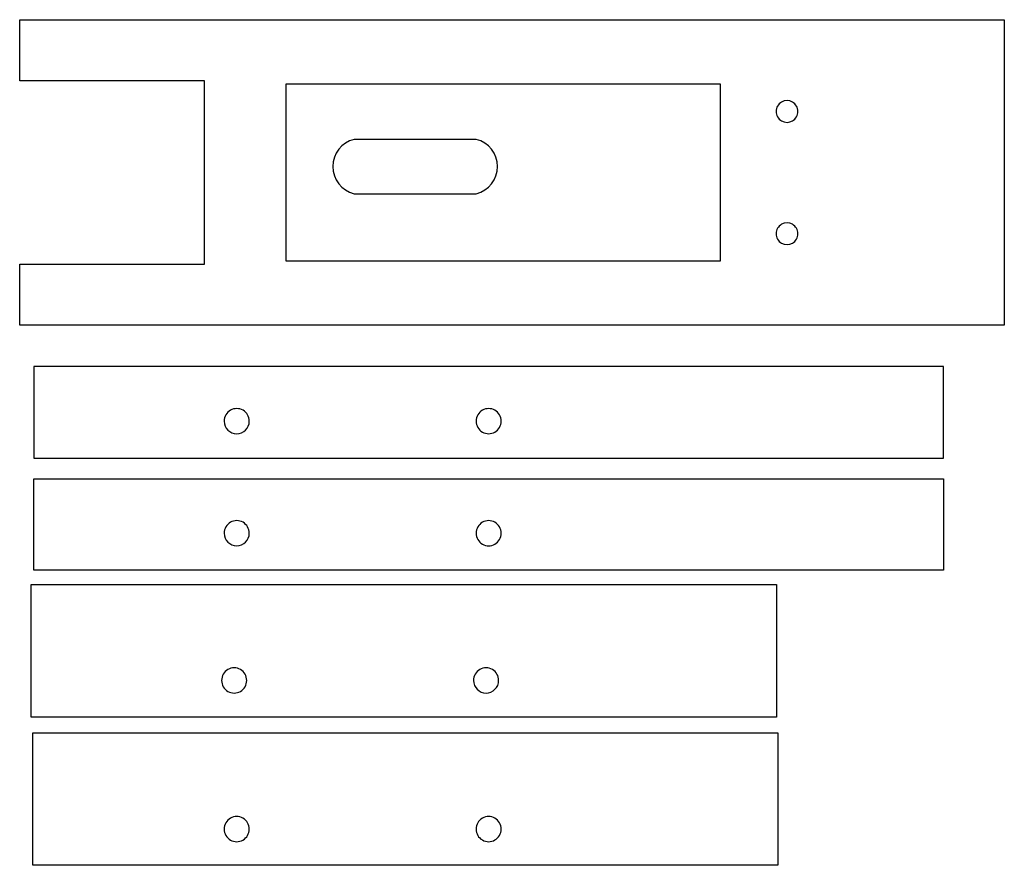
# Model space of a CAD drawing. Extents: x 71 to 216, y 40 to 164.
import ezdxf

# ---------------------------------------------------------------- set-up
doc = ezdxf.new("R2010")
doc.units = 0
doc.layers.get('0').update_dxf_attribs({"linetype": 'CONTINUOUS'})

msp = doc.modelspace()

# ---------------------------------------------------------------- linework, layer by layer
at = {"color": 3}
for points in [[(98.159454, 155.318082), (70.926156, 155.318082), (70.923616, 164.327284), (215.926154, 164.327284), (215.926154, 119.347282), (70.923554, 119.347282), (70.926094, 128.318082)], [(98.159454, 128.318082), (98.159454, 155.318082)], [(70.926156, 128.318082), (98.159454, 128.318082)], [(72.986155, 113.259483), (72.986155, 99.802191)], [(206.986155, 99.802191), (206.986155, 113.259483), (72.986155, 113.259483)], [(72.986155, 99.802191), (206.986155, 99.802191)]]:
    msp.add_lwpolyline(points, dxfattribs=at)
at = {"color": 1}
for points in [[(174.126155, 154.818083), (110.126153, 154.818083), (110.126153, 128.818084), (174.126155, 128.818084), (174.126155, 154.818083), (174.126155, 154.818083)], [(185.526138, 150.818082), (185.526138, 150.818082)], [(185.526138, 132.818084), (185.526138, 132.818084)], [(104.736251, 105.229691), (104.736251, 105.229691)], [(141.83625, 105.229691), (141.83625, 105.229691)], [(104.736251, 88.729682), (104.736251, 88.729682)], [(141.83625, 88.729682), (141.83625, 88.729682)], [(104.36015, 67.054789), (104.36015, 67.054789)], [(141.460149, 67.054789), (141.460149, 67.054789)], [(104.732249, 45.16919), (104.732249, 45.16919)], [(141.832251, 45.16919), (141.832251, 45.16919)]]:
    msp.add_lwpolyline(points, close=True, dxfattribs=at)
for points in [[(138.157153, 146.713084), (120.157254, 146.713084)], [(120.157254, 138.713083), (138.157153, 138.713083)]]:
    msp.add_lwpolyline(points, dxfattribs=at)
at = {"color": 3}
for points in [[(72.986155, 83.302181), (72.986155, 96.759497), (206.986155, 96.759497), (206.986155, 83.302181), (72.986155, 83.302181), (72.986155, 83.302181)], [(72.627256, 61.643178), (72.627256, 81.165195), (182.368055, 81.165195), (182.368055, 61.643178), (72.627256, 61.643178), (72.627256, 61.643178)], [(72.838953, 39.841596), (72.838953, 59.363585), (182.579755, 59.363585), (182.579755, 39.841596), (72.838953, 39.841596), (72.838953, 39.841596)]]:
    msp.add_lwpolyline(points, close=True, dxfattribs=at)
at = {"color": 1}
for points in [[(184.726474, 152.204693), (184.231262, 152.490764), (183.621015, 152.490764), (183.125803, 152.204693)], [(183.125803, 152.204693), (182.63059, 151.918622), (182.325723, 151.389984), (182.326139, 150.818082)], [(182.326139, 150.818082), (182.325723, 150.24618), (182.63059, 149.717543), (183.125803, 149.431472)], [(185.526138, 150.818082), (185.526554, 151.389984), (185.221687, 151.918622), (184.726474, 152.204693)], [(184.726474, 149.431472), (185.221687, 149.717543), (185.526554, 150.24618), (185.526138, 150.818082)], [(183.125803, 149.431472), (183.621015, 149.145401), (184.231262, 149.145401), (184.726474, 149.431472)], [(120.157254, 146.713084), (118.321736, 146.254266), (117.034046, 144.605077), (117.034046, 142.713083)], [(141.280261, 142.713083), (141.280261, 144.605044), (139.992625, 146.254217), (138.157153, 146.713084)], [(117.034046, 142.713083), (117.034046, 140.82109), (118.321736, 139.171901), (120.157254, 138.713083)], [(138.157153, 138.713083), (139.992625, 139.17195), (141.280261, 140.821123), (141.280261, 142.713083)], [(183.125803, 134.204695), (182.63059, 133.918624), (182.325723, 133.389987), (182.326139, 132.818084)], [(184.726474, 134.204695), (184.231262, 134.490766), (183.621015, 134.490766), (183.125803, 134.204695)], [(185.526138, 132.818084), (185.526554, 133.389987), (185.221687, 133.918624), (184.726474, 134.204695)], [(182.326139, 132.818084), (182.325723, 132.246182), (182.63059, 131.717545), (183.125803, 131.431474)], [(184.726474, 131.431474), (185.221687, 131.717545), (185.526554, 132.246182), (185.526138, 132.818084)], [(183.125803, 131.431474), (183.621015, 131.145403), (184.231262, 131.145403), (184.726474, 131.431474)], [(101.96125, 106.831839), (101.388858, 106.501368), (101.03625, 105.890633), (101.03625, 105.229691)], [(103.811251, 106.831839), (103.238858, 107.162309), (102.533642, 107.162309), (101.96125, 106.831839)], [(104.736251, 105.229691), (104.736251, 105.890633), (104.383643, 106.501368), (103.811251, 106.831839)], [(139.06125, 106.831838), (138.488858, 106.501367), (138.13625, 105.890632), (138.13625, 105.229691)], [(140.91125, 106.831838), (140.338858, 107.162309), (139.633642, 107.162309), (139.06125, 106.831838)], [(141.83625, 105.229691), (141.83625, 105.890632), (141.483642, 106.501367), (140.91125, 106.831838)], [(101.03625, 105.229691), (101.03625, 104.207964), (101.864523, 103.379691), (102.88625, 103.379691)], [(102.88625, 103.379691), (103.907977, 103.379691), (104.736251, 104.207964), (104.736251, 105.229691)], [(138.13625, 105.229691), (138.13625, 104.56875), (138.488858, 103.958015), (139.06125, 103.627544)], [(140.91125, 103.627544), (141.483642, 103.958015), (141.83625, 104.56875), (141.83625, 105.229691)], [(139.06125, 103.627544), (139.633642, 103.297073), (140.338858, 103.297073), (140.91125, 103.627544)], [(101.96125, 90.331829), (101.388858, 90.001358), (101.03625, 89.390623), (101.03625, 88.729682)], [(103.811251, 90.331829), (103.238858, 90.6623), (102.533642, 90.6623), (101.96125, 90.331829)], [(104.736251, 88.729682), (104.736251, 89.390623), (104.383643, 90.001358), (103.811251, 90.331829)], [(139.06125, 90.331829), (138.488858, 90.001358), (138.13625, 89.390623), (138.13625, 88.729682)], [(140.91125, 90.331829), (140.338858, 90.662299), (139.633642, 90.662299), (139.06125, 90.331829)], [(141.83625, 88.729682), (141.83625, 89.390623), (141.483642, 90.001358), (140.91125, 90.331829)], [(101.03625, 88.729682), (101.03625, 87.707955), (101.864523, 86.879681), (102.88625, 86.879681)], [(102.88625, 86.879681), (103.907977, 86.879681), (104.736251, 87.707955), (104.736251, 88.729682)], [(138.13625, 88.729682), (138.13625, 88.06874), (138.488858, 87.458005), (139.06125, 87.127535)], [(140.91125, 87.127535), (141.483642, 87.458005), (141.83625, 88.06874), (141.83625, 88.729682)], [(139.06125, 87.127535), (139.633642, 86.797064), (140.338858, 86.797064), (140.91125, 87.127535)], [(101.58464, 68.658411), (101.011989, 68.327547), (100.659519, 67.716152), (100.660152, 67.054789)], [(103.435662, 68.658411), (102.86301, 68.989275), (102.157292, 68.989275), (101.58464, 68.658411)], [(104.36015, 67.054789), (104.360783, 67.716152), (104.008314, 68.327547), (103.435662, 68.658411)], [(138.684639, 68.658411), (138.111988, 68.327547), (137.759518, 67.716152), (137.760151, 67.054789)], [(140.535661, 68.658411), (139.96301, 68.989275), (139.257291, 68.989275), (138.684639, 68.658411)], [(141.460149, 67.054789), (141.460782, 67.716152), (141.108313, 68.327547), (140.535661, 68.658411)], [(100.660152, 67.054789), (100.659519, 66.393427), (101.011989, 65.782032), (101.58464, 65.451167)], [(103.435662, 65.451167), (104.008314, 65.782032), (104.360783, 66.393427), (104.36015, 67.054789)], [(137.760151, 67.054789), (137.761128, 66.033754), (138.589115, 65.206559), (139.61015, 65.206559)], [(139.61015, 65.206559), (140.631186, 65.206559), (141.459173, 66.033754), (141.460149, 67.054789)], [(101.58464, 65.451167), (102.157292, 65.120303), (102.86301, 65.120303), (103.435662, 65.451167)], [(101.956698, 46.77293), (101.384026, 46.442034), (101.031567, 45.830586), (101.032251, 45.16919)], [(103.807802, 46.77293), (103.235129, 47.103825), (102.52937, 47.103825), (101.956698, 46.77293)], [(104.732249, 45.16919), (104.732932, 45.830586), (104.380474, 46.442034), (103.807802, 46.77293)], [(139.05725, 46.771337), (138.484858, 46.440866), (138.13225, 45.830131), (138.132251, 45.16919)], [(140.90725, 46.771337), (140.334858, 47.101807), (139.629642, 47.101807), (139.05725, 46.771337)], [(141.83225, 45.16919), (141.83225, 45.830131), (141.479642, 46.440866), (140.90725, 46.771337)], [(101.032251, 45.16919), (101.031567, 44.507793), (101.384026, 43.896345), (101.956698, 43.56545)], [(103.807802, 43.56545), (104.380474, 43.896345), (104.732932, 44.507793), (104.732249, 45.16919)], [(138.132251, 45.16919), (138.132251, 44.508248), (138.484859, 43.897513), (139.057251, 43.567043)], [(140.907251, 43.567043), (141.479643, 43.897513), (141.832251, 44.508248), (141.832251, 45.16919)], [(101.956698, 43.56545), (102.52937, 43.234554), (103.235129, 43.234554), (103.807802, 43.56545)], [(139.057251, 43.567043), (139.629643, 43.236572), (140.334859, 43.236572), (140.907251, 43.567043)]]:
    msp.add_open_spline(points, degree=3, dxfattribs=at)

doc.saveas('drawing.dxf')
